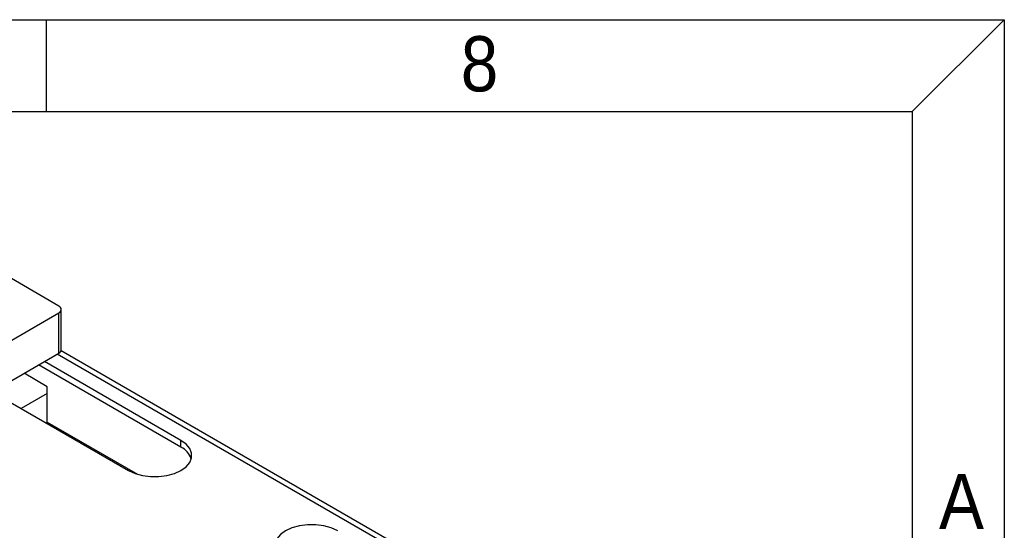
# Model space of a CAD drawing. Header units: millimetres. Extents: x 8 to 292, y 5 to 205.
# Tile 11 of 11: x 252 to 292, y 184 to 205. Entities that reach past the tile are written whole.
import ezdxf

# ---------------------------------------------------------------- set-up
doc = ezdxf.new("R2010")
doc.units = ezdxf.units.MM
doc.layers.add('SLD-0', color=7, linetype='Continuous')
doc.layers.add('圖框線條', color=7, linetype='Continuous')
doc.styles.add('SLDTEXTSTYLE0', font='GOTHIC.TTF', dxfattribs={"width": 0.913})

msp = doc.modelspace()

# ---------------------------------------------------------------- linework, layer by layer
at = {"color": 7, "linetype": 'Continuous', "lineweight": 25}
for p, q in [((253.557904, 193.373409), (244.601217, 198.543994)), ((243.658409, 187.386416), (253.557903, 193.101273)), ((253.557903, 191.468192), (253.557903, 193.101273)), ((253.655534, 191.60426), (253.655534, 193.237341)), ((243.658409, 185.753335), (253.557903, 191.468192)), ((269.238514, 182.559701), (253.646836, 191.560585)), ((258.507651, 187.658198), (252.732869, 190.991909)), ((258.507651, 187.930379), (252.96861, 191.127999)), ((253.086499, 190.10729), (252.143499, 190.651672)), ((250.847289, 189.903387), (256.386331, 186.705767)), ((253.086499, 189.835154), (252.025992, 189.222936)), ((253.086499, 189.835154), (253.086499, 190.10729)), ((253.086499, 188.610719), (253.086499, 189.835154)), ((253.086499, 188.664615), (256.744212, 186.553062)), ((258.507651, 187.658198), (258.507651, 187.930379))]:
    msp.add_line(p, q, dxfattribs=at)
at = {"color": 8, "linetype": 'Continuous', "lineweight": 25}
msp.add_line((269.043274, 182.446992), (253.487155, 191.427349), dxfattribs=at)
at = {"color": 7, "linetype": 'Continuous', "lineweight": 25, "flags": 128}
for points in [[(256.386331, 186.705767), (256.648943, 186.584867), (256.951572, 186.500734), (257.279044, 186.457586), (257.614938, 186.457586), (257.94241, 186.500734), (258.245039, 186.584867), (258.507651, 186.705767), (258.717077, 186.857369), (258.862816, 187.032074), (258.93756, 187.221119), (258.937559, 187.415026), (258.862816, 187.604072), (258.717077, 187.778776), (258.507651, 187.930379)], [(264.871612, 184.256542), (264.609, 184.377441), (264.306371, 184.461575), (263.978899, 184.504723), (263.643005, 184.504723), (263.315534, 184.461575), (263.012904, 184.377441), (262.750292, 184.256542), (262.540866, 184.104939), (262.395127, 183.930235), (262.320384, 183.74119), (262.320384, 183.547282), (262.395127, 183.358237), (262.540866, 183.183533), (262.750292, 183.03193)]]:
    msp.add_lwpolyline(points, dxfattribs=at)
at = {"color": 7, "linetype": 'Continuous', "lineweight": 25}
for centre, radius, start, end in [((253.506262, 193.237341), 0.145538, 290.7832176, 69.2165975), ((253.488718, 191.620893), 0.167643, 294.374093, 354.3058269), ((258.13874, 186.908358), 0.835677, 19.1127439, 63.8034413)]:
    msp.add_arc(centre, radius, start, end, dxfattribs=at)
at = {"layer": '圖框線條', "color": 133, "linetype": 'Continuous', "true_color": 0x71e1c5}
for p, q in [((7.68664, 205), (291.909345, 205)), ((253.057917, 201.268657), (253.057917, 205)), ((288.178002, 201.268657), (291.909345, 205)), ((291.909345, 205), (291.909345, 5)), ((7.68664, 201.268657), (288.178002, 201.268657)), ((288.178002, 201.268657), (288.178002, 5))]:
    msp.add_line(p, q, dxfattribs=at)

# ---------------------------------------------------------------- texts
at = {"layer": 'SLD-0', "color": 3, "true_color": 0x00ff00, "char_height": 2.238806, "attachment_point": 1, "style": 'SLDTEXTSTYLE0'}
for s, insert in [('8', (269.860598, 204.330496)), ('A', (289.260091, 186.569302)), ('A', (289.260091, 186.569302))]:
    msp.add_mtext(s, dxfattribs=dict(at, insert=insert))

doc.saveas('drawing.dxf')
